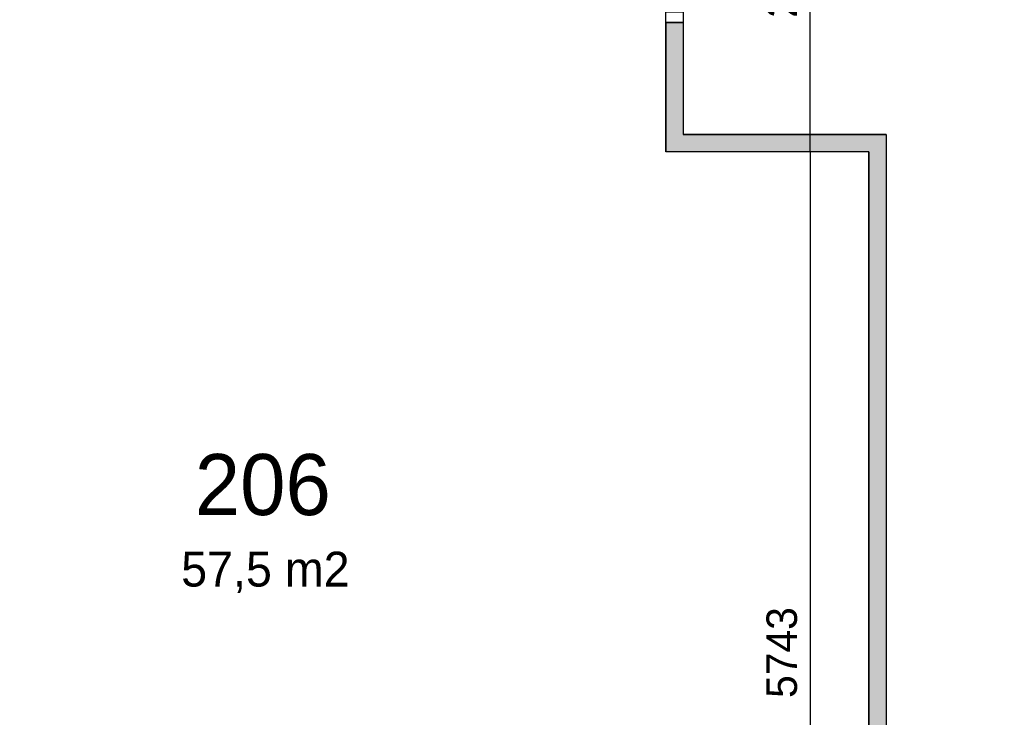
# Model space of a CAD drawing. Extents: x 393774 to 561444, y -100020 to -6220.
# Tile 4 of 47: x 500552 to 506203, y -93620 to -89619. Entities that reach past the tile are written whole.
import ezdxf

# ---------------------------------------------------------------- set-up
doc = ezdxf.new("R2010")
doc.units = 0
doc.header["$MEASUREMENT"] = 0
doc.header["$PDMODE"] = 35
doc.header["$PDSIZE"] = -0.5
doc.layers.get('0').update_dxf_attribs({"linetype": 'CONTINUOUS'})
doc.layers.get('DEFPOINTS').update_dxf_attribs({"linetype": 'CONTINUOUS'})
for name, color, linetype in [('AA$1A---_ARCEER', 252, 'CONTINUOUS'), ('AL22----_BINNENWAND', 252, 'CONTINUOUS'), ('AL32----_BINNENKOZIJN', 252, 'CONTINUOUS'), ('AM$1A---_MAATVOERING', 252, 'CONTINUOUS'), ('LAYER01', 252, 'CONTINUOUS'), ('M2', 252, 'CONTINUOUS')]:
    doc.layers.add(name, color=color, linetype=linetype)
doc.styles.add('B-01', font='b-gbp')
doc.dimstyles.new('BBA_STAND', dxfattribs={"dimtxt": 175, "dimasz": 1, "dimexe": 1, "dimexo": 0.001, "dimgap": 75, "dimtad": 1, "dimdec": 0, "dimzin": 0, "dimdsep": 46, "dimtxsty": 'B-01', "dimblk": 'NONE', "dimblk1": 'NONE', "dimblk2": 'PIJL1', "dimcen": 1, "dimse1": 1, "dimse2": 1, "dimclrd": 256, "dimclre": 1, "dimclrt": 256, "dimadec": 0, "dimazin": 0, "dimtfac": 1, "dimtdec": 0, "dimtmove": 0, "dimatfit": 0, "dimldrblk": 'PIJL1', "dimfxl": 1, "dimtolj": 1, "dimtzin": 0, "dimarcsym": 0})

# ---------------------------------------------------------------- blocks, each defined once
blk = doc.blocks.new('*D81')
at = {"layer": 'AM$1A---_MAATVOERING', "lineweight": -2, "transparency": 16777216}
blk.add_line((505088.9, -90377.1), (505088.9, -96120.1), dxfattribs=at)
at = {"layer": 'DEFPOINTS', "color": 0, "transparency": 16777216}
for p in [(504841.8, -90377.1), (504841.8, -96120.1), (505088.9, -96120.1)]:
    blk.add_point(p, dxfattribs=at)
at = {"layer": 'AM$1A---_MAATVOERING', "transparency": 16777216, "insert": (504926.4, -93248.6), "char_height": 175, "attachment_point": 5, "rotation": 90, "style": 'B-01'}
blk.add_mtext('\\A1;5743', dxfattribs=at)
blk = doc.blocks.new('_None')
blk = doc.blocks.new('PIJL1')
at = {"color": 1, "linetype": 'ByBlock'}
blk.add_line((0, 82.6), (0, -82.6), dxfattribs=at)
blk.add_solid([(-100, 16.7), (-100, -16.7), (0, 0)], dxfattribs=at)
blk = doc.blocks.new('*D82')
at = {"layer": 'AM$1A---_MAATVOERING', "lineweight": -2, "transparency": 16777216}
blk.add_line((505088.9, -90377.1), (505088.9, -88318.2), dxfattribs=at)
at = {"layer": 'DEFPOINTS', "color": 0, "transparency": 16777216}
for p in [(504744.4, -88318.2), (505088.9, -88318.2), (504841.8, -90377.1)]:
    blk.add_point(p, dxfattribs=at)
at = {"layer": 'AM$1A---_MAATVOERING', "transparency": 16777216, "insert": (504926.4, -89347.7), "char_height": 175, "attachment_point": 5, "rotation": 90, "style": 'B-01'}
blk.add_mtext('\\A1;2059', dxfattribs=at)
blk = doc.blocks.new('*D104')
at = {"layer": 'AM$1A---_MAATVOERING', "lineweight": -2, "transparency": 16777216}
blk.add_line((505524.3, -95798.1), (516214.3, -95798.1), dxfattribs=at)
at = {"layer": 'DEFPOINTS', "color": 0, "transparency": 16777216}
for p in [(505524.3, -92467.1), (516214.3, -94361.4), (516214.3, -95798.1)]:
    blk.add_point(p, dxfattribs=at)
at = {"layer": 'AM$1A---_MAATVOERING', "transparency": 16777216, "insert": (510869.3, -95635.6), "char_height": 175, "attachment_point": 5, "style": 'B-01'}
blk.add_mtext('\\A1;10690', dxfattribs=at)
blk = doc.blocks.new('*D144')
at = {"layer": 'AM$1A---_MAATVOERING', "lineweight": -2, "transparency": 16777216}
blk.add_line((504259.4, -88723.1), (498544.3, -88723.1), dxfattribs=at)
at = {"layer": 'DEFPOINTS', "color": 0, "transparency": 16777216}
for p in [(498544.3, -88723.1), (498544.3, -90377.1), (504259.4, -90377.1)]:
    blk.add_point(p, dxfattribs=at)
at = {"layer": 'AM$1A---_MAATVOERING', "transparency": 16777216, "insert": (501401.8, -88560.6), "char_height": 175, "attachment_point": 5, "style": 'B-01'}
blk.add_mtext('\\A1;5715', dxfattribs=at)

msp = doc.modelspace()

# ---------------------------------------------------------------- hatches: boundary and pattern name
at = {"layer": 'AA$1A---_ARCEER'}
msp.add_hatch(color=256, dxfattribs=at).paths.add_polyline_path([(505524.3, -96100.1), (505524.3, -90277.1), (504359.4, -90277.1), (504359.4, -89634.1), (504259.4, -89634.1), (504259.4, -90377.1), (505424.3, -90377.1), (505424.3, -96100.1)])

# ---------------------------------------------------------------- linework, layer by layer
at = {"layer": 'AL22----_BINNENWAND'}
msp.add_line((505424.3, -96100.1), (505424.3, -90377.1), dxfattribs=at)
for points in [[(504259.4, -89634.1), (504259.4, -90377.1)], [(504259.4, -89634.1), (504259.4, -90377.1)], [(504259.4, -90377.1), (504259.4, -89634.1)], [(504259.4, -89634.1), (504359.4, -89634.1)], [(504359.4, -89634.1), (504359.4, -90277.1)], [(504359.4, -89634.1), (504359.4, -90277.1)], [(504359.4, -89634.1), (504359.4, -90277.1)], [(505524.3, -90277.1), (504359.4, -90277.1)], [(505524.3, -90277.1), (504359.4, -90277.1)], [(504359.4, -90277.1), (505524.3, -90277.1)], [(505524.3, -90277.1), (505524.3, -96100.1)], [(505524.3, -90277.1), (505524.3, -96100.1)], [(505524.3, -90277.1), (505524.3, -96100.1)], [(505424.3, -90377.1), (504259.4, -90377.1)], [(505424.3, -90377.1), (504259.4, -90377.1)], [(505424.3, -90377.1), (504259.4, -90377.1)], [(505424.3, -96100.1), (505424.3, -90377.1)], [(505424.3, -90377.1), (505424.3, -96100.1)], [(505424.3, -90377.1), (505424.3, -96100.1)]]:
    msp.add_lwpolyline(points, dxfattribs=at)
at = {"layer": 'AL32----_BINNENKOZIJN'}
msp.add_lwpolyline([(504259.4, -89634.1), (504259.4, -89574.3), (504359.1, -89574.3), (504359.1, -89634.1)], close=True, dxfattribs=at)

# ---------------------------------------------------------------- texts
at = {"layer": 'LAYER01', "style": 'B-01'}
msp.add_text('206', height=350, rotation=0, dxfattribs=at).set_placement((501556.7, -92460.1))
at = {"layer": 'M2', "insert": (501478.7, -92670.1), "char_height": 200, "width": 1805, "attachment_point": 1, "style": 'B-01'}
msp.add_mtext('57,5 m2', dxfattribs=at)

# ---------------------------------------------------------------- dimensions: what is measured, and where the dimension line sits
at = {"layer": 'AM$1A---_MAATVOERING'}
for base, p2, picture, middle in [((505088.9, -88318.2), (504744.4, -88318.2), '*D82', (504926.4, -89347.7)), ((505088.9, -96120.1), (504841.8, -96120.1), '*D81', (504926.4, -93248.6))]:
    dim = msp.add_linear_dim(base=base, p1=(504841.8, -90377.1), p2=p2, angle=270, dimstyle='BBA_STAND', dxfattribs=at)
    dim.commit()
    dim.dimension.update_dxf_attribs({"geometry": picture, "text_midpoint": middle})
for base, p1, p2, picture, middle in [((498544.3, -88723.1), (504259.4, -90377.1), (498544.3, -90377.1), '*D144', (501401.8, -88560.6)), ((516214.3, -95798.1), (505524.3, -92467.1), (516214.3, -94361.4), '*D104', (510869.3, -95635.6))]:
    dim = msp.add_linear_dim(base=base, p1=p1, p2=p2, dimstyle='BBA_STAND', dxfattribs=at)
    dim.commit()
    dim.dimension.update_dxf_attribs({"geometry": picture, "text_midpoint": middle})

doc.saveas('drawing.dxf')
